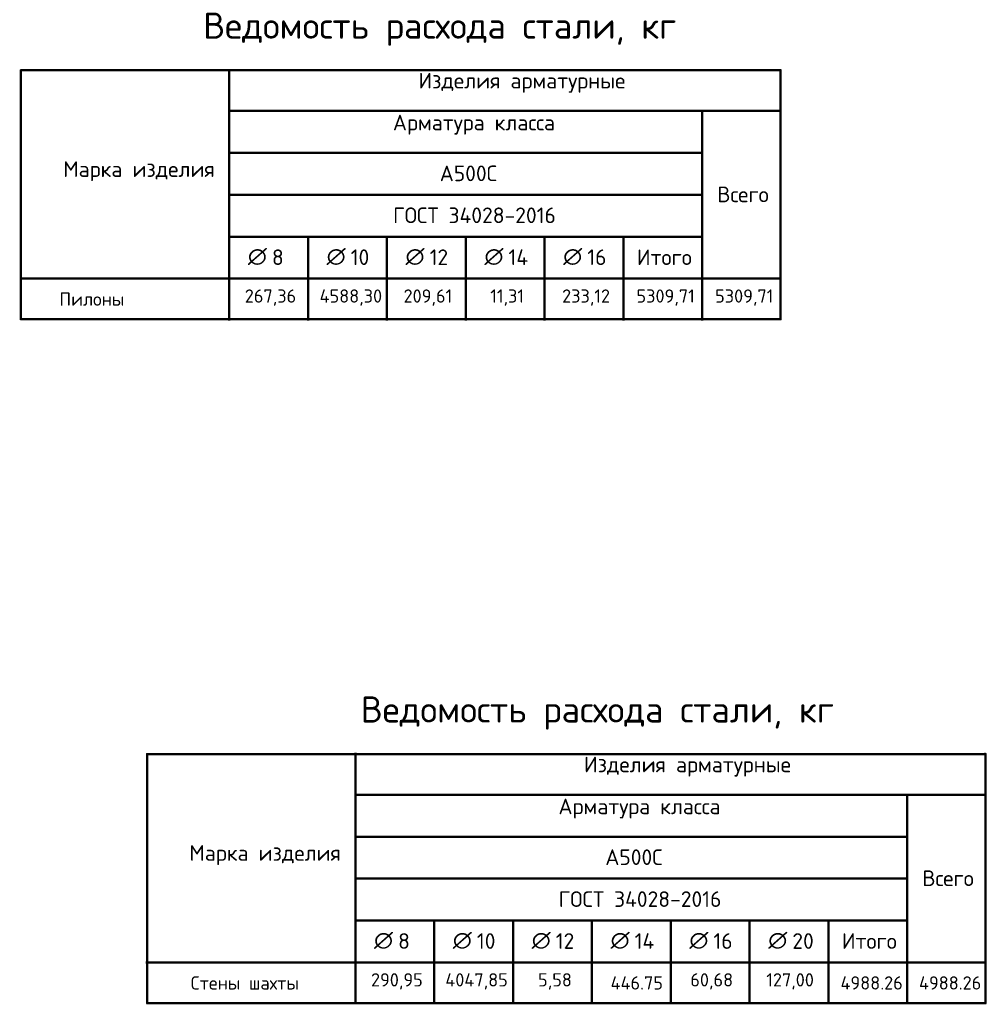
# Model space of a CAD drawing. Header units: millimetres. Extents: x 32135 to 56846, y -4259 to 14655.
# Tile 4 of 4: x 47619 to 56846, y 4559 to 13958. Entities that reach past the tile are written whole.
import ezdxf

# ---------------------------------------------------------------- set-up
doc = ezdxf.new("R2010")
doc.units = ezdxf.units.MM
doc.layers.add('Экспликация_ описание', color=7, linetype='Continuous', lineweight=13)
doc.styles.add('ISOCPEUR', font='ISOCPEUR')

msp = doc.modelspace()

# ---------------------------------------------------------------- linework, layer by layer
at = {"layer": 'Экспликация_ описание', "color": 7, "linetype": 'Continuous', "lineweight": 50, "transparency": 33554687}
for p, q in [((47625.7, 13475.5), (54889, 13475.5)), ((47630.2, 13479.9), (47630.2, 11093.1)), ((49619.1, 13486.6), (49619.1, 13079.9)), ((49619.1, 13486.6), (49619.1, 11479.9)), ((54882.4, 13479.9), (54882.4, 11093.1)), ((49612.5, 13086.5), (54134.6, 13086.5)), ((49612.5, 13086.5), (54875.8, 13086.5)), ((49619.1, 13093.2), (49619.1, 12679.9)), ((54125.8, 13086.5), (54875.8, 13086.5)), ((54132.4, 13093.2), (54132.4, 11479.9)), ((49612.5, 12686.5), (54134.6, 12686.5)), ((49612.5, 11886.5), (50374, 11886.5)), ((49619.1, 11893.2), (49619.1, 11479.9)), ((50365.2, 11886.5), (51126.6, 11886.5)), ((50371.8, 11893.2), (50371.8, 11479.9)), ((51117.8, 11886.5), (51879.3, 11886.5)), ((51124.4, 11893.2), (51124.4, 11479.9)), ((51870.5, 11886.5), (52631.9, 11886.5)), ((51877.1, 11893.2), (51877.1, 11479.9)), ((52623.1, 11886.5), (53384.6, 11886.5)), ((52629.7, 11893.2), (52629.7, 11479.9)), ((49625.8, 11486.5), (47619.1, 11486.5)), ((49612.5, 11486.5), (50371.8, 11486.5)), ((49612.5, 11486.5), (50374, 11486.5)), ((49619.1, 11493.2), (49619.1, 11086.6)), ((49619.1, 11488.8), (49619.1, 11086.6)), ((50365.2, 11486.5), (51124.4, 11486.5)), ((50365.2, 11486.5), (51126.6, 11486.5)), ((50371.8, 11493.2), (50371.8, 11086.6)), ((51117.8, 11486.5), (51877.1, 11486.5)), ((51117.8, 11486.5), (51879.3, 11486.5)), ((51124.4, 11493.2), (51124.4, 11086.6)), ((51870.5, 11486.5), (52629.7, 11486.5)), ((51870.5, 11486.5), (52631.9, 11486.5)), ((51877.1, 11493.2), (51877.1, 11086.6)), ((52623.1, 11486.5), (53382.4, 11486.5)), ((52623.1, 11486.5), (53384.6, 11486.5)), ((52629.7, 11493.2), (52629.7, 11086.6)), ((53375.8, 11486.5), (54132.4, 11486.5)), ((53382.4, 11493.2), (53382.4, 11086.6)), ((54125.8, 11486.5), (54882.4, 11486.5)), ((54125.8, 11486.5), (54875.8, 11486.5)), ((54132.4, 11493.2), (54132.4, 11086.6)), ((47625.7, 11097.6), (54889, 11097.6)), ((50823.5, 6958.9), (50823.5, 6552.3)), ((50823.5, 6958.9), (50823.5, 4952.3)), ((48830.1, 6947.9), (56846, 6947.9)), ((48834.5, 6952.3), (48834.5, 4565.5)), ((56839.4, 6952.3), (56839.4, 4565.5)), ((50816.9, 6558.9), (56091.6, 6558.9)), ((50816.9, 6558.9), (56832.7, 6558.9)), ((50823.5, 6565.5), (50823.5, 6152.3)), ((56082.7, 6558.9), (56832.7, 6558.9)), ((56089.4, 6565.5), (56089.4, 4952.3)), ((50816.9, 6158.9), (56091.6, 6158.9)), ((50816.9, 5358.9), (51578.3, 5358.9)), ((50823.5, 5365.5), (50823.5, 4952.3)), ((51569.5, 5358.9), (52331, 5358.9)), ((51576.1, 5365.5), (51576.1, 4952.3)), ((52322.2, 5358.9), (53083.6, 5358.9)), ((52328.8, 5365.5), (52328.8, 4952.3)), ((53074.8, 5358.9), (53836.3, 5358.9)), ((53081.4, 5365.5), (53081.4, 4952.3)), ((53827.5, 5358.9), (54588.9, 5358.9)), ((53834.1, 5365.5), (53834.1, 4952.3)), ((54580.1, 5358.9), (55341.6, 5358.9)), ((54586.7, 5365.5), (54586.7, 4952.3)), ((50830.1, 4958.9), (48823.5, 4958.9)), ((50816.9, 4958.9), (51576.1, 4958.9)), ((50816.9, 4958.9), (51578.3, 4958.9)), ((50823.5, 4965.5), (50823.5, 4558.9)), ((50823.5, 4961.1), (50823.5, 4558.9)), ((51569.5, 4958.9), (52328.8, 4958.9)), ((51569.5, 4958.9), (52331, 4958.9)), ((51576.1, 4965.5), (51576.1, 4558.9)), ((52322.2, 4958.9), (53081.4, 4958.9)), ((52322.2, 4958.9), (53083.6, 4958.9)), ((52328.8, 4965.5), (52328.8, 4558.9)), ((53074.8, 4958.9), (53834.1, 4958.9)), ((53074.8, 4958.9), (53836.3, 4958.9)), ((53081.4, 4965.5), (53081.4, 4558.9)), ((53827.5, 4958.9), (54586.7, 4958.9)), ((53827.5, 4958.9), (54588.9, 4958.9)), ((53834.1, 4965.5), (53834.1, 4558.9)), ((54580.1, 4958.9), (55339.4, 4958.9)), ((54580.1, 4958.9), (55341.6, 4958.9)), ((54586.7, 4965.5), (54586.7, 4558.9)), ((55332.7, 4958.9), (56089.4, 4958.9)), ((55339.4, 4965.5), (55339.4, 4558.9)), ((56082.7, 4958.9), (56839.4, 4958.9)), ((56082.7, 4958.9), (56832.7, 4958.9)), ((56089.4, 4965.5), (56089.4, 4558.9)), ((48830.1, 4570), (56846, 4570))]:
    msp.add_line(p, q, dxfattribs=at)
at = {"layer": 'Экспликация_ описание', "color": 7, "linetype": 'Continuous', "lineweight": 25, "transparency": 33554687}
for p, q in [((54875.8, 13486.6), (54875.8, 13079.9)), ((54875.8, 13093.2), (54875.8, 11479.9)), ((56832.7, 6958.9), (56832.7, 6552.3)), ((56832.7, 6565.5), (56832.7, 4952.3))]:
    msp.add_line(p, q, dxfattribs=at)
at = {"layer": 'Экспликация_ описание', "color": 7, "linetype": 'Continuous', "lineweight": 35, "transparency": 33554687}
for p, q in [((54132.4, 13093.2), (54132.4, 12679.9)), ((50371.8, 11893.2), (50371.8, 11479.9)), ((51124.4, 11893.2), (51124.4, 11479.9)), ((51877.1, 11893.2), (51877.1, 11479.9)), ((52629.7, 11893.2), (52629.7, 11479.9)), ((53382.4, 11893.2), (53382.4, 11479.9)), ((49625.8, 11486.5), (47619.1, 11486.5)), ((56089.4, 6565.5), (56089.4, 6152.3)), ((51576.1, 5365.5), (51576.1, 4952.3)), ((52328.8, 5365.5), (52328.8, 4952.3)), ((53081.4, 5365.5), (53081.4, 4952.3)), ((53834.1, 5365.5), (53834.1, 4952.3)), ((54586.7, 5365.5), (54586.7, 4952.3)), ((55339.4, 5365.5), (55339.4, 4952.3)), ((50830.1, 4958.9), (48823.5, 4958.9))]:
    msp.add_line(p, q, dxfattribs=at)
at = {"layer": 'Экспликация_ описание', "color": 7, "linetype": 'Continuous', "lineweight": 50, "transparency": 33554687}
for points in [[(49619.1, 12686.5), (49619.1, 12286.5), (54132.4, 12286.5), (54132.4, 12686.5), (49619.1, 12686.5)], [(49619.1, 12286.5), (49619.1, 11886.5), (54132.4, 11886.5), (54132.4, 12286.5), (49619.1, 12286.5)], [(53382.4, 11886.5), (53382.4, 11486.5), (54132.4, 11486.5), (54132.4, 11886.5), (53382.4, 11886.5)], [(50823.5, 6158.9), (50823.5, 5758.9), (56089.4, 5758.9), (56089.4, 6158.9), (50823.5, 6158.9)], [(50823.5, 5758.9), (50823.5, 5358.9), (56089.4, 5358.9), (56089.4, 5758.9), (50823.5, 5758.9)], [(55339.4, 5358.9), (55339.4, 4958.9), (56089.4, 4958.9), (56089.4, 5358.9), (55339.4, 5358.9)]]:
    msp.add_lwpolyline(points, close=True, dxfattribs=at)

# ---------------------------------------------------------------- texts
at = {"layer": 'Экспликация_ описание', "color": 7, "linetype": 'Continuous', "lineweight": 35, "transparency": 33554687, "attachment_point": 7, "style": 'ISOCPEUR'}
for s, insert, char_height, width in [('\\A1;{\\fISOCPEUR|i0|b0;\\H249.538559;\\W1.000000;\\C7;Ведомость расхода стали, кг}\\P', (49370, 13708.3), 249.539, 4827.261), ('\\A1;{\\fISOCPEUR|i0|b0;\\H149.488419;\\W1.000000;\\C7;Изделия арматурные}\\P', (51425.3, 13260.5), 149.488, 2039.397), ('\\A1;{\\fISOCPEUR|i0|b0;\\H149.488419;\\W1.000000;\\C7;Арматура класса}\\P', (51181.5, 12860.4), 149.488, 1732.743), ('\\A1;{\\fISOCPEUR|i0|b0;\\H149.488419;\\W1.000000;\\C7;Марка изделия}\\P', (48034.4, 12415.9), 149.488, 1470.896), ('\\A1;{\\fISOCPEUR|i0|b0;\\H149.488419;\\W1.000000;\\C7;А500С}\\P', (51628.5, 12415.9), 149.488, 624.018), ('\\A1;{\\fISOCPEUR|i0|b0;\\H149.488419;\\W1.000000;\\C7;ГОСТ 34028-2016}\\P', (51182.8, 12015.9), 149.488, 1641.63), ('\\A1;{\\fISOCPEUR|i0|b0;\\H149.488419;\\W1.000000;\\C7;Всего}\\P', (54277.8, 12215.3), 149.488, 593.913), ('\\A1;{\\fISOCPEUR|i0|b0;\\H149.488419;\\W1.000000;\\C7;∅}\\P', (49797.2, 11615.8), 149.488, 195.694), ('\\A1;{\\fISOCPEUR|i0|b0;\\H149.488419;\\W1.000000;\\C7; 8}\\P', (49931.8, 11615.8), 149.488, 259.113), ('\\A1;{\\fISOCPEUR|i0|b0;\\H149.488419;\\W1.000000;\\C7;∅}\\P', (50549, 11615.8), 149.488, 195.694), ('\\A1;{\\fISOCPEUR|i0|b0;\\H149.488419;\\W1.000000;\\C7; 10}\\P', (50683.7, 11615.8), 149.488, 330.234), ('\\A1;{\\fISOCPEUR|i0|b0;\\H149.488419;\\W1.000000;\\C7;∅}\\P', (51302.1, 11615.8), 149.488, 195.694), ('\\A1;{\\fISOCPEUR|i0|b0;\\H149.488419;\\W1.000000;\\C7; 12}\\P', (51436.8, 11615.8), 149.488, 330.234), ('\\A1;{\\fISOCPEUR|i0|b0;\\H149.488419;\\W1.000000;\\C7;∅}\\P', (52055.3, 11615.8), 149.488, 195.694), ('\\A1;{\\fISOCPEUR|i0|b0;\\H149.488419;\\W1.000000;\\C7; 14}\\P', (52189.9, 11615.8), 149.488, 345.773), ('\\A1;{\\fISOCPEUR|i0|b0;\\H149.488419;\\W1.000000;\\C7;∅}\\P', (52807.1, 11615.8), 149.488, 195.694), ('\\A1;{\\fISOCPEUR|i0|b0;\\H149.488419;\\W1.000000;\\C7; 16}\\P', (52941.7, 11615.8), 149.488, 330.234), ('\\A1;{\\fISOCPEUR|i0|b0;\\H149.488419;\\W1.000000;\\C7;Итого}\\P', (53510.7, 11615.8), 149.488, 639.063), ('\\A1;{\\fISOCPEUR|i0|b0;\\H126.488419;\\W1.000000;\\C7;Пилоны}\\P', (47998, 11227.2), 126.488, 617.044), ('\\A1;{\\fISOCPEUR|i0|b0;\\H126.488419;\\W1.000000;\\C7;267,36}\\P', (49768, 11227.2), 126.488, 547.101), ('\\A1;{\\fISOCPEUR|i0|b0;\\H126.488419;\\W1.000000;\\C7;4588,30}\\P', (50481.7, 11227.2), 126.488, 648.807), ('\\A1;{\\fISOCPEUR|i0|b0;\\H126.488419;\\W1.000000;\\C7;209,61}\\P', (51283.1, 11227.2), 126.488, 518.681), ('\\A1;{\\fISOCPEUR|i0|b0;\\H126.488419;\\W1.000000;\\C7;11,31}\\P', (52111.1, 11227.2), 126.488, 370.687), ('\\A1;{\\fISOCPEUR|i0|b0;\\H126.488419;\\W1.000000;\\C7;233,12}\\P', (52796.9, 11227.2), 126.488, 518.681), ('\\A1;{\\fISOCPEUR|i0|b0;\\H126.488419;\\W1.000000;\\C7;5309,71}\\P', (53506.9, 11227.2), 126.488, 608.143), ('\\A1;{\\fISOCPEUR|i0|b0;\\H126.488419;\\W1.000000;\\C7;5309,71}\\P', (54257.4, 11227.2), 126.488, 608.143), ('\\A1;{\\fISOCPEUR|i0|b0;\\H249.538559;\\W1.000000;\\C7;Ведомость расхода стали, кг}\\P', (50874.3, 7180.7), 249.539, 4827.261), ('\\A1;{\\fISOCPEUR|i0|b0;\\H149.488419;\\W1.000000;\\C7;Изделия арматурные}\\P', (53005.6, 6732.9), 149.488, 2039.397), ('\\A1;{\\fISOCPEUR|i0|b0;\\H149.488419;\\W1.000000;\\C7;Арматура класса}\\P', (52761.8, 6332.8), 149.488, 1732.743), ('\\A1;{\\fISOCPEUR|i0|b0;\\H149.488419;\\W1.000000;\\C7;Марка изделия}\\P', (49238.8, 5888.3), 149.488, 1470.896), ('\\A1;{\\fISOCPEUR|i0|b0;\\H149.488419;\\W1.000000;\\C7;А500С}\\P', (53208.8, 5888.3), 149.488, 624.018), ('\\A1;{\\fISOCPEUR|i0|b0;\\H149.488419;\\W1.000000;\\C7;ГОСТ 34028-2016}\\P', (52763, 5488.3), 149.488, 1641.63), ('\\A1;{\\fISOCPEUR|i0|b0;\\H149.488419;\\W1.000000;\\C7;Всего}\\P', (56235.2, 5687.6), 149.488, 593.913), ('\\A1;{\\fISOCPEUR|i0|b0;\\H149.488419;\\W1.000000;\\C7;∅}\\P', (51001.5, 5088.2), 149.488, 195.694), ('\\A1;{\\fISOCPEUR|i0|b0;\\H149.488419;\\W1.000000;\\C7; 8}\\P', (51136.1, 5088.2), 149.488, 259.113), ('\\A1;{\\fISOCPEUR|i0|b0;\\H149.488419;\\W1.000000;\\C7;∅}\\P', (51753.4, 5088.2), 149.488, 195.694), ('\\A1;{\\fISOCPEUR|i0|b0;\\H149.488419;\\W1.000000;\\C7; 10}\\P', (51888, 5088.2), 149.488, 330.234), ('\\A1;{\\fISOCPEUR|i0|b0;\\H149.488419;\\W1.000000;\\C7;∅}\\P', (52506.5, 5088.2), 149.488, 195.694), ('\\A1;{\\fISOCPEUR|i0|b0;\\H149.488419;\\W1.000000;\\C7; 12}\\P', (52641.1, 5088.2), 149.488, 330.234), ('\\A1;{\\fISOCPEUR|i0|b0;\\H149.488419;\\W1.000000;\\C7;∅}\\P', (53259.6, 5088.2), 149.488, 195.694), ('\\A1;{\\fISOCPEUR|i0|b0;\\H149.488419;\\W1.000000;\\C7; 14}\\P', (53394.2, 5088.2), 149.488, 345.773), ('\\A1;{\\fISOCPEUR|i0|b0;\\H149.488419;\\W1.000000;\\C7;∅}\\P', (54011.4, 5088.2), 149.488, 195.694), ('\\A1;{\\fISOCPEUR|i0|b0;\\H149.488419;\\W1.000000;\\C7; 16}\\P', (54146.1, 5088.2), 149.488, 330.234), ('\\A1;{\\fISOCPEUR|i0|b0;\\H149.488419;\\W1.000000;\\C7;∅}\\P', (54764.5, 5088.2), 149.488, 195.694), ('\\A1;{\\fISOCPEUR|i0|b0;\\H149.488419;\\W1.000000;\\C7; 20}\\P', (54899.2, 5088.2), 149.488, 366.926), ('\\A1;{\\fISOCPEUR|i0|b0;\\H149.488419;\\W1.000000;\\C7;Итого}\\P', (55466.9, 5088.2), 149.488, 639.063), ('\\A1;{\\fISOCPEUR|i0|b0;\\H126.488419;\\W1.000000;\\C7;Стены шахты}\\P', (49252.3, 4699.6), 126.488, 1136.942), ('\\A1;{\\fISOCPEUR|i0|b0;\\H126.488419;\\W1.000000;\\C7;290,95}\\P', (50972.3, 4699.6), 126.488, 547.101), ('\\A1;{\\fISOCPEUR|i0|b0;\\H126.488419;\\W1.000000;\\C7;4047,85}\\P', (51682.2, 4699.6), 126.488, 661.509), ('\\A1;{\\fISOCPEUR|i0|b0;\\H126.488419;\\W1.000000;\\C7;5,58}\\P', (52567.4, 4699.6), 126.488, 368.368), ('\\A1;{\\fISOCPEUR|i0|b0;\\H126.488419;\\W1.000000;\\C7;446.75}\\P', (53259.6, 4699.6), 126.488, 566.186), ('\\A1;{\\fISOCPEUR|i0|b0;\\H126.488419;\\W1.000000;\\C7;60,68}\\P', (54020.3, 4699.6), 126.488, 457.907), ('\\A1;{\\fISOCPEUR|i0|b0;\\H126.488419;\\W1.000000;\\C7;127,00}\\P', (54745.5, 4699.6), 126.488, 518.681), ('\\A1;{\\fISOCPEUR|i0|b0;\\H126.488419;\\W1.000000;\\C7;4988.26}\\P', (55454.2, 4699.6), 126.488, 642.456), ('\\A1;{\\fISOCPEUR|i0|b0;\\H126.488419;\\W1.000000;\\C7;4988.26}\\P', (56203.5, 4699.6), 126.488, 642.456)]:
    msp.add_mtext(s, dxfattribs=dict(at, insert=insert, char_height=char_height, width=width))

doc.saveas('drawing.dxf')
